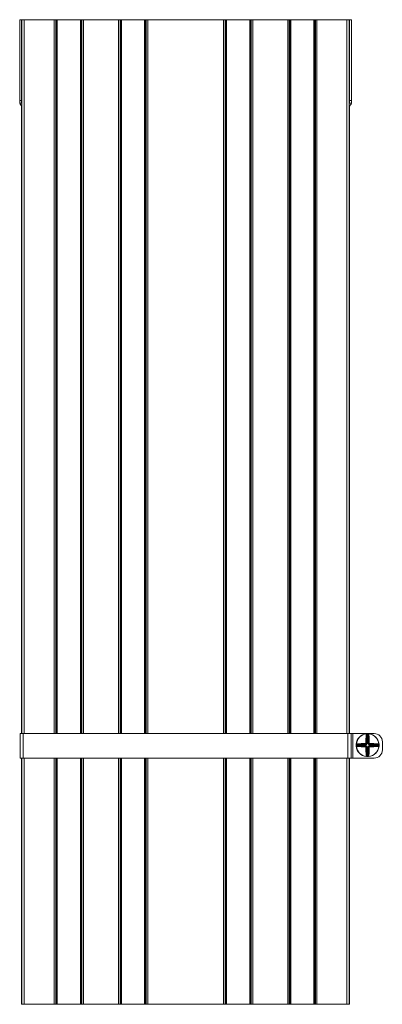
# Model space of a CAD drawing. Header units: millimetres. Extents: x -4 to 4772, y -1159 to -143.
# Tile 4 of 13: x 1013 to 1234, y -1154 to -554. Entities that reach past the tile are written whole.
import ezdxf

# ---------------------------------------------------------------- set-up
doc = ezdxf.new("R2010")
doc.units = ezdxf.units.MM

msp = doc.modelspace()

# ---------------------------------------------------------------- linework, layer by layer
at = {"color": 7, "linetype": 'Continuous', "lineweight": 15}
for p, q in [((1013.29, -554.09), (1014.49, -554.09)), ((1013.29, -603.28), (1013.29, -554.09)), ((1014.49, -554.09), (1014.49, -603.28)), ((1014.66, -554.09), (1014.49, -554.09)), ((1014.66, -554.09), (1014.66, -989.09)), ((1014.66, -554.09), (1016.06, -554.09)), ((1034.36, -554.09), (1016.06, -554.09)), ((1034.36, -554.09), (1035.35, -554.09)), ((1035.73, -554.09), (1035.35, -554.09)), ((1035.73, -554.09), (1036.23, -554.09)), ((1050.36, -554.09), (1036.23, -554.09)), ((1050.36, -554.09), (1050.85, -554.09)), ((1051.24, -554.09), (1050.85, -554.09)), ((1051.24, -554.09), (1052.23, -554.09)), ((1073.49, -554.09), (1052.23, -554.09)), ((1073.49, -554.09), (1074.48, -554.09)), ((1074.86, -554.09), (1074.48, -554.09)), ((1074.86, -554.09), (1075.36, -554.09)), ((1089.49, -554.09), (1075.36, -554.09)), ((1089.49, -554.09), (1089.98, -554.09)), ((1090.37, -554.09), (1089.98, -554.09)), ((1090.37, -554.09), (1091.36, -554.09)), ((1137.62, -554.09), (1091.36, -554.09)), ((1137.62, -554.09), (1138.61, -554.09)), ((1138.99, -554.09), (1138.61, -554.09)), ((1138.99, -554.09), (1139.49, -554.09)), ((1153.62, -554.09), (1139.49, -554.09)), ((1153.62, -554.09), (1154.11, -554.09)), ((1154.5, -554.09), (1154.11, -554.09)), ((1154.5, -554.09), (1155.49, -554.09)), ((1176.75, -554.09), (1155.49, -554.09)), ((1176.75, -554.09), (1177.74, -554.09)), ((1178.12, -554.09), (1177.74, -554.09)), ((1178.12, -554.09), (1178.62, -554.09)), ((1192.75, -554.09), (1178.62, -554.09)), ((1192.75, -554.09), (1193.24, -554.09)), ((1193.63, -554.09), (1193.24, -554.09)), ((1193.63, -554.09), (1194.62, -554.09)), ((1212.92, -554.09), (1194.62, -554.09)), ((1212.92, -554.09), (1214.32, -554.09)), ((1214.32, -554.09), (1214.49, -554.09)), ((1214.32, -554.09), (1214.32, -989.09)), ((1215.69, -554.09), (1214.49, -554.09)), ((1214.49, -554.09), (1214.49, -603.28)), ((1215.69, -603.28), (1215.69, -554.09)), ((1014.49, -603.28), (1013.29, -603.28)), ((1013.29, -603.28), (1013.29, -604.41)), ((1013.29, -604.41), (1013.34, -604.94)), ((1013.34, -604.94), (1014.61, -604.94)), ((1014.49, -604.41), (1014.49, -603.28)), ((1215.63, -604.94), (1214.36, -604.94)), ((1214.49, -604.41), (1214.49, -603.28)), ((1214.49, -603.28), (1215.69, -603.28)), ((1215.69, -604.41), (1215.63, -604.94)), ((1215.69, -603.28), (1215.69, -604.41)), ((1014.38, -606.6), (1014.49, -606.6)), ((1014.49, -606.59), (1014.49, -607.02)), ((1014.49, -607.02), (1014.49, -989.09)), ((1014.66, -607.09), (1014.49, -607.09)), ((1214.32, -607.09), (1214.48, -607.09)), ((1214.49, -606.59), (1214.49, -607.02)), ((1214.59, -606.6), (1214.49, -606.6)), ((1214.49, -607.02), (1214.49, -989.09)), ((1013.49, -989.09), (1013.49, -1004.09)), ((1015.49, -989.09), (1013.49, -989.09)), ((1015.49, -989.09), (1015.49, -1004.09)), ((1213.49, -989.09), (1015.49, -989.09)), ((1213.49, -989.09), (1213.49, -1004.09)), ((1215.49, -989.09), (1213.49, -989.09)), ((1215.49, -989.09), (1215.49, -1004.09)), ((1216.49, -989.09), (1215.49, -989.09)), ((1216.49, -989.09), (1216.49, -1004.09)), ((1229.49, -989.09), (1216.49, -989.09)), ((1224.86, -989.21), (1224.87, -989.33)), ((1225.2, -989.44), (1225.18, -989.19)), ((1225.2, -989.44), (1225.2, -995.15)), ((1225.78, -989.44), (1225.79, -989.19)), ((1225.78, -995.15), (1225.78, -989.44)), ((1226.11, -989.21), (1226.1, -989.33)), ((1218.49, -995.88), (1218.74, -995.89)), ((1218.51, -995.55), (1218.63, -995.57)), ((1224.46, -995.89), (1218.74, -995.89)), ((1219.31, -995.64), (1224.46, -995.64)), ((1224.46, -995.64), (1224.2, -995.38)), ((1224.46, -995.89), (1224.46, -995.64)), ((1224.69, -994.89), (1224.95, -995.15)), ((1224.95, -995.15), (1224.95, -990.01)), ((1225.2, -995.15), (1224.95, -995.15)), ((1226.02, -995.15), (1225.78, -995.15)), ((1226.02, -990.01), (1226.02, -995.15)), ((1226.02, -995.15), (1226.28, -994.89)), ((1226.78, -995.38), (1226.51, -995.64)), ((1226.51, -995.64), (1231.66, -995.64)), ((1226.51, -995.64), (1226.51, -995.89)), ((1232.23, -995.89), (1226.51, -995.89)), ((1232.23, -995.89), (1232.48, -995.88)), ((1232.46, -995.55), (1232.34, -995.57)), ((1234.49, -994.09), (1234.49, -999.09)), ((1218.49, -996.48), (1218.74, -996.47)), ((1218.51, -996.81), (1218.63, -996.8)), ((1218.74, -996.47), (1224.46, -996.47)), ((1224.46, -996.72), (1219.31, -996.72)), ((1224.2, -996.98), (1224.46, -996.72)), ((1224.46, -996.72), (1224.46, -996.47)), ((1224.95, -997.21), (1224.69, -997.47)), ((1224.95, -1002.36), (1224.95, -997.21)), ((1224.95, -997.21), (1225.2, -997.21)), ((1225.2, -997.21), (1225.2, -1002.92)), ((1226.02, -997.21), (1225.78, -997.21)), ((1225.78, -1002.92), (1225.78, -997.21)), ((1226.28, -997.47), (1226.02, -997.21)), ((1226.02, -997.21), (1226.02, -1002.36)), ((1226.51, -996.72), (1226.51, -996.47)), ((1226.51, -996.47), (1232.23, -996.47)), ((1226.51, -996.72), (1226.78, -996.98)), ((1231.66, -996.72), (1226.51, -996.72)), ((1232.23, -996.47), (1232.48, -996.48)), ((1232.46, -996.81), (1232.34, -996.8)), ((1015.49, -1004.09), (1013.49, -1004.09)), ((1014.49, -1004.09), (1014.49, -1154.09)), ((1014.66, -1004.09), (1014.66, -1154.09)), ((1213.49, -1004.09), (1015.49, -1004.09)), ((1215.49, -1004.09), (1213.49, -1004.09)), ((1214.32, -1004.09), (1214.32, -1154.09)), ((1214.49, -1004.09), (1214.49, -1154.09)), ((1216.49, -1004.09), (1215.49, -1004.09)), ((1229.49, -1004.09), (1216.49, -1004.09)), ((1224.86, -1003.15), (1224.87, -1003.03)), ((1225.18, -1003.17), (1225.2, -1002.92)), ((1225.79, -1003.17), (1225.78, -1002.92)), ((1226.11, -1003.15), (1226.1, -1003.03)), ((1014.49, -1154.09), (1014.66, -1154.09)), ((1016.06, -1154.09), (1014.66, -1154.09)), ((1034.36, -1154.09), (1016.06, -1154.09)), ((1035.35, -1154.09), (1034.36, -1154.09)), ((1035.73, -1154.09), (1035.35, -1154.09)), ((1036.23, -1154.09), (1035.73, -1154.09)), ((1050.36, -1154.09), (1036.23, -1154.09)), ((1050.85, -1154.09), (1050.36, -1154.09)), ((1051.24, -1154.09), (1050.85, -1154.09)), ((1052.23, -1154.09), (1051.24, -1154.09)), ((1073.49, -1154.09), (1052.23, -1154.09)), ((1074.48, -1154.09), (1073.49, -1154.09)), ((1074.86, -1154.09), (1074.48, -1154.09)), ((1075.36, -1154.09), (1074.86, -1154.09)), ((1089.49, -1154.09), (1075.36, -1154.09)), ((1089.98, -1154.09), (1089.49, -1154.09)), ((1090.37, -1154.09), (1089.98, -1154.09)), ((1091.36, -1154.09), (1090.37, -1154.09)), ((1137.62, -1154.09), (1091.36, -1154.09)), ((1138.61, -1154.09), (1137.62, -1154.09)), ((1138.99, -1154.09), (1138.61, -1154.09)), ((1139.49, -1154.09), (1138.99, -1154.09)), ((1153.62, -1154.09), (1139.49, -1154.09)), ((1154.11, -1154.09), (1153.62, -1154.09)), ((1154.5, -1154.09), (1154.11, -1154.09)), ((1155.49, -1154.09), (1154.5, -1154.09)), ((1176.75, -1154.09), (1155.49, -1154.09)), ((1177.74, -1154.09), (1176.75, -1154.09)), ((1178.12, -1154.09), (1177.74, -1154.09)), ((1178.62, -1154.09), (1178.12, -1154.09)), ((1192.75, -1154.09), (1178.62, -1154.09)), ((1193.24, -1154.09), (1192.75, -1154.09)), ((1193.63, -1154.09), (1193.24, -1154.09)), ((1194.62, -1154.09), (1193.63, -1154.09)), ((1212.92, -1154.09), (1194.62, -1154.09)), ((1214.32, -1154.09), (1212.92, -1154.09)), ((1214.32, -1154.09), (1214.49, -1154.09))]:
    msp.add_line(p, q, dxfattribs=at)
at = {"color": 8, "linetype": 'Continuous', "lineweight": 15}
for p, q in [((1016.06, -554.09), (1016.06, -989.09)), ((1034.36, -554.09), (1034.36, -989.09)), ((1035.35, -554.09), (1035.35, -989.09)), ((1035.73, -554.09), (1035.73, -989.09)), ((1036.23, -554.09), (1036.23, -989.09)), ((1050.36, -554.09), (1050.36, -989.09)), ((1050.85, -554.09), (1050.85, -989.09)), ((1051.24, -554.09), (1051.24, -989.09)), ((1052.23, -554.09), (1052.23, -989.09)), ((1073.49, -554.09), (1073.49, -989.09)), ((1074.48, -554.09), (1074.48, -989.09)), ((1074.86, -554.09), (1074.86, -989.09)), ((1075.36, -554.09), (1075.36, -989.09)), ((1089.49, -554.09), (1089.49, -989.09)), ((1089.98, -554.09), (1089.98, -989.09)), ((1090.37, -554.09), (1090.37, -989.09)), ((1091.36, -554.09), (1091.36, -989.09)), ((1137.62, -554.09), (1137.62, -989.09)), ((1138.61, -554.09), (1138.61, -989.09)), ((1138.99, -554.09), (1138.99, -989.09)), ((1139.49, -554.09), (1139.49, -989.09)), ((1153.62, -554.09), (1153.62, -989.09)), ((1154.11, -554.09), (1154.11, -989.09)), ((1154.5, -554.09), (1154.5, -989.09)), ((1155.49, -554.09), (1155.49, -989.09)), ((1176.75, -554.09), (1176.75, -989.09)), ((1177.74, -554.09), (1177.74, -989.09)), ((1178.12, -554.09), (1178.12, -989.09)), ((1178.62, -554.09), (1178.62, -989.09)), ((1192.75, -554.09), (1192.75, -989.09)), ((1193.24, -554.09), (1193.24, -989.09)), ((1193.63, -554.09), (1193.63, -989.09)), ((1194.62, -554.09), (1194.62, -989.09)), ((1212.92, -554.09), (1212.92, -989.09)), ((1014.49, -606.59), (1014.66, -606.59)), ((1214.49, -606.59), (1214.32, -606.59)), ((1016.06, -1004.09), (1016.06, -1154.09)), ((1034.36, -1004.09), (1034.36, -1154.09)), ((1035.35, -1004.09), (1035.35, -1154.09)), ((1035.73, -1004.09), (1035.73, -1154.09)), ((1036.23, -1004.09), (1036.23, -1154.09)), ((1050.36, -1004.09), (1050.36, -1154.09)), ((1050.85, -1004.09), (1050.85, -1154.09)), ((1051.24, -1004.09), (1051.24, -1154.09)), ((1052.23, -1004.09), (1052.23, -1154.09)), ((1073.49, -1004.09), (1073.49, -1154.09)), ((1074.48, -1004.09), (1074.48, -1154.09)), ((1074.86, -1004.09), (1074.86, -1154.09)), ((1075.36, -1004.09), (1075.36, -1154.09)), ((1089.49, -1004.09), (1089.49, -1154.09)), ((1089.98, -1004.09), (1089.98, -1154.09)), ((1090.37, -1004.09), (1090.37, -1154.09)), ((1091.36, -1004.09), (1091.36, -1154.09)), ((1137.62, -1004.09), (1137.62, -1154.09)), ((1138.61, -1004.09), (1138.61, -1154.09)), ((1138.99, -1004.09), (1138.99, -1154.09)), ((1139.49, -1004.09), (1139.49, -1154.09)), ((1153.62, -1004.09), (1153.62, -1154.09)), ((1154.11, -1004.09), (1154.11, -1154.09)), ((1154.5, -1004.09), (1154.5, -1154.09)), ((1155.49, -1004.09), (1155.49, -1154.09)), ((1176.75, -1004.09), (1176.75, -1154.09)), ((1177.74, -1004.09), (1177.74, -1154.09)), ((1178.12, -1004.09), (1178.12, -1154.09)), ((1178.62, -1004.09), (1178.62, -1154.09)), ((1192.75, -1004.09), (1192.75, -1154.09)), ((1193.24, -1004.09), (1193.24, -1154.09)), ((1193.63, -1004.09), (1193.63, -1154.09)), ((1194.62, -1004.09), (1194.62, -1154.09)), ((1212.92, -1004.09), (1212.92, -1154.09))]:
    msp.add_line(p, q, dxfattribs=at)
at = {"color": 7, "linetype": 'Continuous', "lineweight": 15, "flags": 128}
for points in [[(1224.86, -989.21), (1224.89, -989.21), (1224.92, -989.22), (1224.95, -989.25), (1224.98, -989.28), (1225, -989.31), (1225.02, -989.36), (1225.03, -989.41), (1225.04, -989.46)], [(1225.88, -989.09), (1225.49, -989.08), (1225.08, -989.09)], [(1225.93, -989.46), (1225.94, -989.41), (1225.95, -989.36), (1225.97, -989.31), (1225.99, -989.28), (1226.02, -989.25), (1226.05, -989.22), (1226.08, -989.21), (1226.11, -989.21)], [(1218.76, -995.73), (1218.71, -995.73), (1218.66, -995.72), (1218.62, -995.7), (1218.58, -995.67), (1218.55, -995.65), (1218.53, -995.62), (1218.52, -995.59), (1218.51, -995.55)], [(1232.46, -995.55), (1232.46, -995.59), (1232.44, -995.62), (1232.42, -995.65), (1232.39, -995.67), (1232.35, -995.7), (1232.31, -995.72), (1232.26, -995.73), (1232.21, -995.73)], [(1218.51, -996.81), (1218.52, -996.77), (1218.53, -996.74), (1218.55, -996.71), (1218.58, -996.69), (1218.62, -996.66), (1218.66, -996.65), (1218.71, -996.63), (1218.76, -996.63)], [(1232.21, -996.63), (1232.26, -996.63), (1232.31, -996.65), (1232.35, -996.66), (1232.39, -996.69), (1232.42, -996.71), (1232.44, -996.74), (1232.46, -996.77), (1232.46, -996.81)], [(1225.04, -1002.9), (1225.03, -1002.95), (1225.02, -1003), (1225, -1003.05), (1224.98, -1003.08), (1224.95, -1003.12), (1224.92, -1003.14), (1224.89, -1003.15), (1224.86, -1003.15)], [(1226.11, -1003.15), (1226.08, -1003.15), (1226.05, -1003.14), (1226.02, -1003.12), (1225.99, -1003.08), (1225.97, -1003.05), (1225.95, -1003), (1225.94, -1002.95), (1225.93, -1002.9)]]:
    msp.add_lwpolyline(points, dxfattribs=at)
at = {"color": 7, "linetype": 'Continuous', "lineweight": 15}
for centre, radius, start, end in [((1013.29, -607.09), 1.2, 0, 24.22532), ((1215.69, -607.09), 1.2, 155.77468, 180), ((1225.49, -996.18), 7, 95.12881, 174.87119), ((1225.49, -996.18), 6.88, 95.12881, 174.87119), ((1290.24, -995.89), 65.83, 174.77057, 179.11129), ((1224.71, -990.18), 0.293, 36.18979, 94.92482), ((1224.62, -989.83), 0.561, 41.55275, 63.35157), ((1225.49, -996.18), 7, 87.53573, 92.46427), ((1225.49, -996.18), 6.75, 87.53573, 92.46427), ((1226.35, -989.83), 0.561, 116.64843, 138.44725), ((1226.26, -990.18), 0.293, 85.07518, 143.81021), ((1225.49, -996.18), 6.88, 5.12881, 84.87119), ((1225.49, -996.18), 7, 5.12881, 84.87119), ((1160.73, -995.89), 65.83, 0.88871, 5.22943), ((1229.49, -994.09), 5, 0, 90), ((1225.49, -996.18), 7, 177.53573, 182.46427), ((1219.13, -995.31), 0.561, 206.64843, 228.44725), ((1225.49, -996.18), 6.75, 177.53573, 182.46427), ((1225.19, -1060.94), 65.83, 90.88871, 95.22943), ((1219.48, -995.41), 0.293, 175.07518, 233.81021), ((1225.2, -1059.96), 64.59, 90.88871, 95.22943), ((1225.18, -995.16), 1.01, 177.69724, 192.94716), ((1224.46, -995.87), 1.01, 77.05284, 92.30276), ((1289.27, -995.89), 64.59, 174.77057, 179.11129), ((1161.71, -995.89), 64.59, 0.88871, 5.22943), ((1226.51, -995.87), 1.01, 87.69724, 102.94716), ((1225.79, -995.16), 1.01, 347.05284, 2.30276), ((1225.77, -1059.96), 64.59, 84.77057, 89.11129), ((1225.78, -1060.94), 65.83, 84.77057, 89.11129), ((1231.49, -995.41), 0.293, 306.18979, 4.92482), ((1231.84, -995.31), 0.561, 311.55275, 333.35157), ((1225.49, -996.18), 6.75, 357.53573, 2.46427), ((1225.49, -996.18), 7, 357.53573, 2.46427), ((1225.49, -996.18), 7, 185.12881, 264.87119), ((1219.13, -997.05), 0.561, 131.55275, 153.35157), ((1225.49, -996.18), 6.88, 185.12881, 264.87119), ((1219.48, -996.95), 0.293, 126.18979, 184.92482), ((1225.19, -931.42), 65.83, 264.77057, 269.11129), ((1225.2, -932.4), 64.59, 264.77057, 269.11129), ((1225.18, -997.2), 1.01, 167.05284, 182.30276), ((1224.46, -996.49), 1.01, 267.69724, 282.94716), ((1290.24, -996.47), 65.83, 180.88871, 185.22943), ((1289.27, -996.47), 64.59, 180.88871, 185.22943), ((1161.71, -996.47), 64.59, 354.77057, 359.11129), ((1225.49, -996.18), 6.88, 275.12881, 354.87119), ((1225.49, -996.18), 7, 275.12881, 354.87119), ((1226.51, -996.49), 1.01, 257.05284, 272.30276), ((1160.73, -996.47), 65.83, 354.77057, 359.11129), ((1225.77, -932.4), 64.59, 270.88871, 275.22943), ((1225.79, -997.2), 1.01, 357.69724, 12.94716), ((1225.78, -931.42), 65.83, 270.88871, 275.22943), ((1229.49, -999.09), 5, 270, 0), ((1231.49, -996.95), 0.293, 355.07518, 53.81021), ((1231.84, -997.05), 0.561, 26.64843, 48.44725), ((1224.71, -1002.18), 0.293, 265.07518, 323.81021), ((1224.62, -1002.53), 0.561, 296.64843, 318.44725), ((1225.49, -996.18), 7, 267.53573, 272.46427), ((1225.49, -996.18), 6.75, 267.53573, 272.46427), ((1226.35, -1002.53), 0.561, 221.55275, 243.35157), ((1226.26, -1002.18), 0.293, 216.18979, 274.92482)]:
    msp.add_arc(centre, radius, start, end, dxfattribs=at)
for centre, major_axis, ratio, start_param, end_param in [((1224.43, -995.13), (0.375, -0.375), 0.942694, 5.512866, 7.053504), ((1224.43, -995.13), (0.547, -0.547), 0.970288, 5.512866, 7.053504), ((1226.54, -995.13), (-0.547, -0.547), 0.970288, 5.512866, 7.053504), ((1226.54, -995.13), (0.375, 0.375), 0.942694, 2.371274, 3.911912), ((1224.43, -997.23), (0.547, 0.547), 0.970288, 5.512866, 7.053504), ((1224.43, -997.23), (0.375, 0.375), 0.942694, 5.512866, 7.053504), ((1226.54, -997.23), (-0.547, 0.547), 0.970288, 5.512866, 7.053504), ((1226.54, -997.23), (0.375, -0.375), 0.942694, 2.371274, 3.911912)]:
    msp.add_ellipse(centre, major_axis=major_axis, ratio=ratio, start_param=start_param, end_param=end_param, dxfattribs=at)
for points, knots in [([(1013.34, -604.94), (1013.4, -605.12), (1013.5, -605.47), (1013.8, -605.92), (1014.02, -606.13), (1014.09, -606.2)], [0, 0, 0, 0, 0.415395, 0.827765, 1, 1, 1, 1]), ([(1014.61, -604.94), (1014.56, -604.81), (1014.49, -604.64), (1014.49, -604.45), (1014.49, -604.41)], [0, 0, 0, 0, 0.779149, 1, 1, 1, 1]), ([(1014.66, -605.02), (1014.65, -605.02), (1014.63, -604.99), (1014.62, -604.96), (1014.61, -604.94)], [0, 0, 0, 0, 0.087375, 1, 1, 1, 1]), ([(1214.32, -605.02), (1214.32, -605.02), (1214.34, -604.99), (1214.35, -604.96), (1214.36, -604.94)], [0, 0, 0, 0, 0.078948, 1, 1, 1, 1]), ([(1214.36, -604.94), (1214.41, -604.81), (1214.48, -604.64), (1214.48, -604.45), (1214.49, -604.41)], [0, 0, 0, 0, 0.779149, 1, 1, 1, 1]), ([(1215.63, -604.94), (1215.57, -605.12), (1215.47, -605.47), (1215.18, -605.92), (1214.95, -606.13), (1214.89, -606.2)], [0, 0, 0, 0, 0.415395, 0.827765, 1, 1, 1, 1]), ([(1014.09, -606.2), (1014.18, -606.29), (1014.29, -606.42), (1014.36, -606.57), (1014.38, -606.6)], [0, 0, 0, 0, 0.782735, 1, 1, 1, 1]), ([(1014.49, -607.02), (1014.49, -607.04), (1014.49, -607.09), (1014.49, -607.09), (1014.49, -607.09)], [0, 0, 0, 0, 0.614497, 1, 1, 1, 1]), ([(1214.49, -607.02), (1214.49, -607.04), (1214.48, -607.09), (1214.48, -607.09), (1214.48, -607.09)], [0, 0, 0, 0, 0.614497, 1, 1, 1, 1]), ([(1214.89, -606.2), (1214.79, -606.29), (1214.68, -606.42), (1214.61, -606.57), (1214.59, -606.6)], [0, 0, 0, 0, 0.782735, 1, 1, 1, 1]), ([(1224.69, -989.89), (1224.71, -989.74), (1224.74, -989.54), (1224.85, -989.37), (1224.87, -989.33)], [0, 0, 0, 0, 0.770897, 1, 1, 1, 1]), ([(1224.86, -989.21), (1224.86, -989.21), (1224.91, -989.2), (1225.01, -989.2), (1225.13, -989.19), (1225.18, -989.19)], [0, 0, 0, 0, 0.003073, 0.499692, 1, 1, 1, 1]), ([(1225.04, -989.46), (1225.03, -989.5), (1224.97, -989.67), (1224.96, -989.86), (1224.95, -990.01)], [0, 0, 0, 0, 0.218063, 1, 1, 1, 1]), ([(1225.2, -989.44), (1225.17, -989.44), (1225.11, -989.45), (1225.06, -989.45), (1225.04, -989.46)], [0, 0, 0, 0, 0.497853, 1, 1, 1, 1]), ([(1225.93, -989.46), (1225.93, -989.46), (1225.91, -989.45), (1225.86, -989.45), (1225.8, -989.44), (1225.78, -989.44)], [0, 0, 0, 0, 0.003106, 0.502169, 1, 1, 1, 1]), ([(1225.79, -989.19), (1225.84, -989.19), (1225.96, -989.2), (1226.07, -989.2), (1226.11, -989.21), (1226.11, -989.21)], [0, 0, 0, 0, 0.500308, 0.996927, 1, 1, 1, 1]), ([(1226.02, -990.01), (1226.01, -989.86), (1226, -989.67), (1225.94, -989.5), (1225.93, -989.46)], [0, 0, 0, 0, 0.7819366, 1, 1, 1, 1]), ([(1226.1, -989.33), (1226.12, -989.37), (1226.23, -989.54), (1226.26, -989.74), (1226.28, -989.89)], [0, 0, 0, 0, 0.229103, 1, 1, 1, 1]), ([(1218.49, -995.88), (1218.49, -995.82), (1218.5, -995.71), (1218.51, -995.6), (1218.51, -995.55), (1218.51, -995.55)], [0, 0, 0, 0, 0.500308, 0.996927, 1, 1, 1, 1]), ([(1218.63, -995.57), (1218.67, -995.54), (1218.84, -995.43), (1219.04, -995.41), (1219.19, -995.38)], [0, 0, 0, 0, 0.2291027, 1, 1, 1, 1]), ([(1218.76, -995.73), (1218.76, -995.73), (1218.76, -995.76), (1218.75, -995.81), (1218.74, -995.86), (1218.74, -995.89)], [0, 0, 0, 0, 0.003106, 0.502169, 1, 1, 1, 1]), ([(1219.31, -995.64), (1219.17, -995.65), (1218.98, -995.67), (1218.8, -995.72), (1218.76, -995.73)], [0, 0, 0, 0, 0.781937, 1, 1, 1, 1]), ([(1224.17, -995.12), (1224.2, -995.11), (1224.26, -995.11), (1224.33, -995.06), (1224.39, -995), (1224.42, -994.93), (1224.42, -994.88), (1224.42, -994.87)], [0, 0, 0, 0, 0.218399, 0.436827, 0.654626, 0.872181, 1, 1, 1, 1]), ([(1224.69, -994.89), (1224.69, -994.92), (1224.68, -995.01), (1224.62, -995.15), (1224.51, -995.27), (1224.36, -995.36), (1224.25, -995.38), (1224.2, -995.38)], [0, 0, 0, 0, 0.127707, 0.345274, 0.563217, 0.781734, 1, 1, 1, 1]), ([(1226.78, -995.38), (1226.74, -995.38), (1226.66, -995.37), (1226.52, -995.32), (1226.39, -995.2), (1226.3, -995.06), (1226.29, -994.95), (1226.28, -994.89)], [0, 0, 0, 0, 0.127707, 0.345274, 0.563217, 0.781734, 1, 1, 1, 1]), ([(1226.55, -994.87), (1226.55, -994.89), (1226.56, -994.95), (1226.6, -995.03), (1226.67, -995.08), (1226.74, -995.11), (1226.78, -995.12), (1226.8, -995.12)], [0, 0, 0, 0, 0.218399, 0.436827, 0.654626, 0.872181, 1, 1, 1, 1]), ([(1232.21, -995.73), (1232.17, -995.72), (1231.99, -995.67), (1231.81, -995.65), (1231.66, -995.64)], [0, 0, 0, 0, 0.218063, 1, 1, 1, 1]), ([(1231.78, -995.38), (1231.93, -995.41), (1232.13, -995.43), (1232.3, -995.54), (1232.34, -995.57)], [0, 0, 0, 0, 0.770897, 1, 1, 1, 1]), ([(1232.23, -995.89), (1232.23, -995.86), (1232.22, -995.8), (1232.21, -995.76), (1232.21, -995.73)], [0, 0, 0, 0, 0.497853, 1, 1, 1, 1]), ([(1232.46, -995.55), (1232.46, -995.55), (1232.46, -995.6), (1232.47, -995.71), (1232.48, -995.82), (1232.48, -995.88)], [0, 0, 0, 0, 0.003073, 0.499692, 1, 1, 1, 1]), ([(1218.51, -996.81), (1218.51, -996.81), (1218.51, -996.76), (1218.5, -996.66), (1218.49, -996.54), (1218.49, -996.48)], [0, 0, 0, 0, 0.003073, 0.499692, 1, 1, 1, 1]), ([(1219.19, -996.98), (1219.04, -996.96), (1218.84, -996.93), (1218.67, -996.82), (1218.63, -996.8)], [0, 0, 0, 0, 0.770897, 1, 1, 1, 1]), ([(1218.74, -996.47), (1218.74, -996.5), (1218.75, -996.56), (1218.76, -996.6), (1218.76, -996.63)], [0, 0, 0, 0, 0.497853, 1, 1, 1, 1]), ([(1218.76, -996.63), (1218.8, -996.64), (1218.98, -996.69), (1219.17, -996.71), (1219.31, -996.72)], [0, 0, 0, 0, 0.218063, 1, 1, 1, 1]), ([(1224.42, -997.5), (1224.42, -997.47), (1224.41, -997.41), (1224.37, -997.33), (1224.3, -997.28), (1224.23, -997.25), (1224.19, -997.25), (1224.17, -997.24)], [0, 0, 0, 0, 0.218399, 0.436827, 0.654626, 0.872181, 1, 1, 1, 1]), ([(1224.2, -996.98), (1224.23, -996.98), (1224.32, -996.99), (1224.45, -997.04), (1224.58, -997.16), (1224.67, -997.3), (1224.68, -997.41), (1224.69, -997.47)], [0, 0, 0, 0, 0.127707, 0.345274, 0.563217, 0.781734, 1, 1, 1, 1]), ([(1226.28, -997.47), (1226.29, -997.44), (1226.29, -997.35), (1226.35, -997.21), (1226.46, -997.09), (1226.61, -997), (1226.72, -996.98), (1226.78, -996.98)], [0, 0, 0, 0, 0.127707, 0.345274, 0.563217, 0.781734, 1, 1, 1, 1]), ([(1226.8, -997.24), (1226.77, -997.25), (1226.71, -997.25), (1226.64, -997.3), (1226.58, -997.36), (1226.55, -997.43), (1226.55, -997.48), (1226.55, -997.5)], [0, 0, 0, 0, 0.218399, 0.436827, 0.654626, 0.872181, 1, 1, 1, 1]), ([(1231.66, -996.72), (1231.81, -996.71), (1231.99, -996.69), (1232.17, -996.64), (1232.21, -996.63)], [0, 0, 0, 0, 0.7819366, 1, 1, 1, 1]), ([(1232.34, -996.8), (1232.3, -996.82), (1232.13, -996.93), (1231.93, -996.96), (1231.78, -996.98)], [0, 0, 0, 0, 0.229103, 1, 1, 1, 1]), ([(1232.21, -996.63), (1232.21, -996.63), (1232.21, -996.61), (1232.22, -996.56), (1232.23, -996.5), (1232.23, -996.47)], [0, 0, 0, 0, 0.0031062, 0.5021686, 1, 1, 1, 1]), ([(1232.48, -996.48), (1232.48, -996.54), (1232.47, -996.66), (1232.46, -996.76), (1232.46, -996.81), (1232.46, -996.81)], [0, 0, 0, 0, 0.5003076, 0.9969269, 1, 1, 1, 1]), ([(1224.87, -1003.03), (1224.85, -1002.99), (1224.74, -1002.82), (1224.71, -1002.63), (1224.69, -1002.47)], [0, 0, 0, 0, 0.229103, 1, 1, 1, 1]), ([(1225.18, -1003.17), (1225.13, -1003.17), (1225.01, -1003.17), (1224.91, -1003.16), (1224.86, -1003.15), (1224.86, -1003.15)], [0, 0, 0, 0, 0.500308, 0.996927, 1, 1, 1, 1]), ([(1224.95, -1002.36), (1224.96, -1002.5), (1224.97, -1002.69), (1225.03, -1002.86), (1225.04, -1002.9)], [0, 0, 0, 0, 0.781937, 1, 1, 1, 1]), ([(1225.04, -1002.9), (1225.04, -1002.9), (1225.06, -1002.91), (1225.11, -1002.92), (1225.17, -1002.92), (1225.2, -1002.92)], [0, 0, 0, 0, 0.003106, 0.502169, 1, 1, 1, 1]), ([(1225.78, -1002.92), (1225.8, -1002.92), (1225.86, -1002.92), (1225.91, -1002.91), (1225.93, -1002.9)], [0, 0, 0, 0, 0.497853, 1, 1, 1, 1]), ([(1226.11, -1003.15), (1226.11, -1003.15), (1226.07, -1003.16), (1225.96, -1003.17), (1225.84, -1003.17), (1225.79, -1003.17)], [0, 0, 0, 0, 0.003073, 0.499692, 1, 1, 1, 1]), ([(1225.93, -1002.9), (1225.94, -1002.86), (1226, -1002.69), (1226.01, -1002.5), (1226.02, -1002.36)], [0, 0, 0, 0, 0.218063, 1, 1, 1, 1]), ([(1226.28, -1002.47), (1226.26, -1002.63), (1226.23, -1002.82), (1226.12, -1002.99), (1226.1, -1003.03)], [0, 0, 0, 0, 0.770897, 1, 1, 1, 1])]:
    msp.add_open_spline(points, degree=3, knots=knots, dxfattribs=at)

doc.saveas('drawing.dxf')
